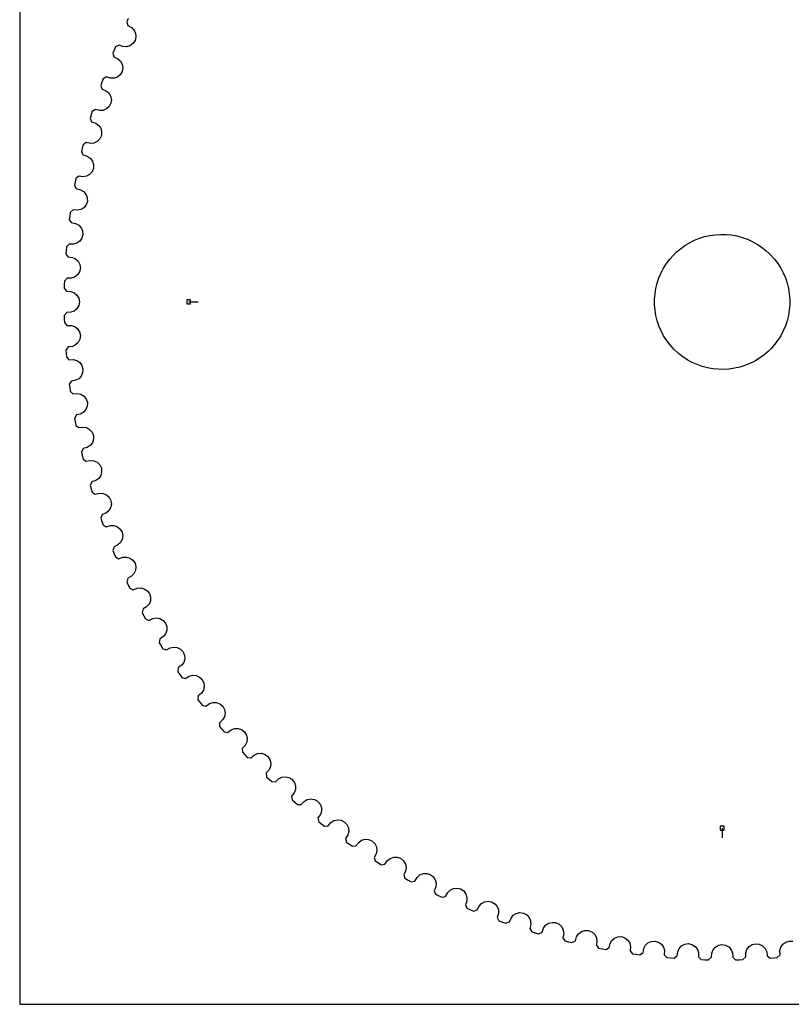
# Model space of a CAD drawing. Extents: x 0 to 216, y 0 to 279.
# Tile 1 of 3: x 0 to 115, y 0 to 147. Entities that reach past the tile are written whole.
import ezdxf

# ---------------------------------------------------------------- set-up
doc = ezdxf.new("R2010")
doc.units = 0

msp = doc.modelspace()

# ---------------------------------------------------------------- linework, layer by layer
at = {"layer": 'annotation', "color": 1}
for p, q in [((25.295276, 105.131258), (26.724026, 105.131257)), ((105.131257, 26.360251), (105.131257, 24.931502))]:
    msp.add_line(p, q, dxfattribs=at)
at = {"layer": 'boundary', "color": 5}
for p, q in [((16.238119, 147.531074), (16.015767, 147.056905)), ((16.015767, 147.056905), (16.167356, 146.494857)), ((16.167356, 146.494857), (16.723488, 146.199569)), ((16.723488, 146.199569), (17.104999, 145.820126)), ((17.104999, 145.820126), (17.330463, 145.33849)), ((17.387116, 144.800823), (17.262299, 144.252885)), ((17.330463, 145.33849), (17.387116, 144.800823)), ((14.344454, 143.303204), (14.140887, 142.820736)), ((14.863657, 143.566638), (14.344454, 143.303204)), ((15.455172, 143.35103), (14.863657, 143.566638)), ((15.992319, 143.321671), (15.455172, 143.35103)), ((16.501033, 143.47637), (15.992319, 143.321671)), ((16.938572, 143.793862), (16.501033, 143.47637)), ((17.262299, 144.252885), (16.938572, 143.793862)), ((14.140887, 142.820736), (13.943643, 142.335567)), ((13.943643, 142.335567), (14.094367, 141.809296)), ((14.094367, 141.809296), (14.695256, 141.516406)), ((14.695256, 141.516406), (15.096068, 141.157414)), ((15.096068, 141.157414), (15.346428, 140.688326)), ((15.431203, 140.154292), (15.335224, 139.600541)), ((15.346428, 140.688326), (15.431203, 140.154292)), ((12.9758, 138.789789), (12.471131, 138.499479)), ((13.577798, 138.60531), (12.9758, 138.789789)), ((14.115774, 138.604172), (13.577798, 138.60531)), ((14.61567, 138.785329), (14.115774, 138.604172)), ((15.035993, 139.125234), (14.61567, 138.785329)), ((15.335224, 139.600541), (15.035993, 139.125234)), ((12.293083, 138.006946), (12.121467, 137.51213)), ((12.121467, 137.51213), (12.299579, 136.99451)), ((12.471131, 138.499479), (12.293083, 138.006946)), ((12.299579, 136.99451), (12.914896, 136.733438)), ((12.914896, 136.733438), (13.334069, 136.395919)), ((13.334069, 136.395919), (13.608616, 135.940632)), ((13.608616, 135.940632), (13.721188, 135.411683)), ((13.380347, 134.36343), (12.978397, 134.001943)), ((13.654265, 134.853783), (13.380347, 134.36343)), ((13.721188, 135.411683), (13.654265, 134.853783)), ((10.699691, 133.103203), (10.554224, 132.599981)), ((10.851801, 133.604347), (10.699691, 133.103203)), ((11.340495, 133.920598), (10.851801, 133.604347)), ((11.95131, 133.767866), (11.340495, 133.920598)), ((12.488662, 133.794948), (11.95131, 133.767866)), ((12.978397, 134.001943), (12.488662, 133.794948)), ((10.554224, 132.599981), (10.75915, 132.092412)), ((10.75915, 132.092412), (11.387391, 131.863934)), ((11.387391, 131.863934), (11.823587, 131.548825)), ((11.823587, 131.548825), (12.121576, 131.108481)), ((12.224083, 130.025471), (11.976206, 129.521525)), ((12.121576, 131.108481), (12.261744, 130.586172)), ((12.261744, 130.586172), (12.224083, 130.025471)), ((9.490832, 128.631086), (9.365179, 128.122679)), ((9.962399, 128.972548), (9.490832, 128.631086)), ((10.580373, 128.851984), (9.962399, 128.972548)), ((11.115551, 128.907079), (10.580373, 128.851984)), ((11.593762, 129.139493), (11.115551, 128.907079)), ((11.976206, 129.521525), (11.593762, 129.139493)), ((9.365179, 128.122679), (9.246273, 127.612611)), ((9.246273, 127.612611), (9.477494, 127.11646)), ((9.477494, 127.11646), (10.116787, 126.921178)), ((10.116787, 126.921178), (10.568855, 126.629311)), ((10.568855, 126.629311), (10.889469, 126.20505)), ((10.889469, 126.20505), (11.056822, 125.690833)), ((11.056822, 125.690833), (11.048525, 125.128991)), ((8.845044, 123.95903), (8.39194, 123.593496)), ((9.468516, 123.871046), (8.845044, 123.95903)), ((10.000067, 123.95405), (9.468516, 123.871046)), ((10.465409, 124.211263), (10.000067, 123.95405)), ((10.827414, 124.612697), (10.465409, 124.211263)), ((11.048525, 125.128991), (10.827414, 124.612697)), ((8.293164, 123.079175), (8.201133, 122.563504)), ((8.201133, 122.563504), (8.457928, 122.080174)), ((8.39194, 123.593496), (8.293164, 123.079175)), ((8.457928, 122.080174), (9.106619, 121.918555)), ((9.106619, 121.918555), (9.573312, 121.650758)), ((9.573312, 121.650758), (9.915703, 121.243928)), ((9.915703, 121.243928), (10.109732, 120.739257)), ((9.937086, 119.650538), (9.596554, 119.230636)), ((10.130903, 120.177623), (9.937086, 119.650538)), ((10.109732, 120.739257), (10.130903, 120.177623)), ((7.486563, 117.986387), (7.421609, 117.46667)), ((7.558361, 118.505273), (7.486563, 117.986387)), ((7.99165, 118.894048), (7.558361, 118.505273)), ((8.61875, 118.838851), (7.99165, 118.894048)), ((9.145316, 118.949559), (8.61875, 118.838851)), ((9.596554, 119.230636), (9.145316, 118.949559)), ((7.421609, 117.46667), (7.703407, 116.997455)), ((7.703407, 116.997455), (8.359572, 116.87007)), ((8.359572, 116.87007), (8.839751, 116.627072)), ((8.839751, 116.627072), (9.203004, 116.238712)), ((9.203004, 116.238712), (9.423073, 115.744829)), ((9.473603, 115.185094), (9.307588, 114.648579)), ((9.423073, 115.744829), (9.473603, 115.185094)), ((7.404489, 113.79128), (6.992056, 113.380321)), ((8.033665, 113.768941), (7.404489, 113.79128)), ((8.553589, 113.907062), (8.033665, 113.768941)), ((8.989579, 114.211411), (8.553589, 113.907062)), ((9.307588, 114.648579), (8.989579, 114.211411)), ((6.947546, 112.858477), (6.909879, 112.336084)), ((6.909879, 112.336084), (7.215884, 111.88221)), ((6.992056, 113.380321), (6.947546, 112.858477)), ((7.215884, 111.88221), (7.877825, 111.789327)), ((7.877825, 111.789327), (8.370049, 111.571771)), ((8.370049, 111.571771), (8.753111, 111.202968)), ((8.753111, 111.202968), (8.998705, 110.721268)), ((8.998705, 110.721268), (9.07849, 110.164987)), ((8.646146, 109.167306), (8.226653, 108.840555)), ((8.940811, 109.620514), (8.646146, 109.167306)), ((9.07849, 110.164987), (8.940811, 109.620514)), ((6.677777, 107.709349), (6.6675, 107.1857)), ((6.694897, 108.232811), (6.677777, 107.709349)), ((7.085122, 108.664781), (6.694897, 108.232811)), ((7.714717, 108.675406), (7.085122, 108.664781)), ((8.226653, 108.840555), (7.714717, 108.675406)), ((6.6675, 107.1857), (6.996757, 106.748468)), ((6.996757, 106.748468), (7.66274, 106.690345)), ((7.66274, 106.690345), (8.165543, 106.498852)), ((8.165543, 106.498852), (8.56739, 106.150611)), ((8.56739, 106.150611), (8.837989, 105.682416)), ((8.946721, 105.131074), (8.837783, 104.580149)), ((8.837989, 105.682416), (8.946721, 105.131074)), ((7.034598, 103.528602), (6.6675, 103.076794)), ((7.66274, 103.572169), (7.034598, 103.528602)), ((8.165337, 103.76388), (7.66274, 103.572169)), ((8.567184, 104.112137), (8.165337, 103.76388)), ((8.837783, 104.580149), (8.567184, 104.112137)), ((6.6675, 103.076794), (6.677777, 102.553165)), ((6.677777, 102.553165), (6.694897, 102.029693)), ((6.694897, 102.029693), (7.046593, 101.610288)), ((7.046593, 101.610288), (7.714717, 101.587109)), ((7.714717, 101.587109), (8.226864, 101.422188)), ((8.226864, 101.422188), (8.646455, 101.095458)), ((8.646455, 101.095458), (8.941017, 100.642063)), ((8.941017, 100.642063), (9.078605, 100.097164)), ((8.752802, 99.059765), (8.369837, 98.690951)), ((8.998499, 99.541288), (8.752802, 99.059765)), ((9.078605, 100.097164), (8.998499, 99.541288)), ((7.252899, 98.396822), (6.909879, 97.92641)), ((6.909879, 97.92641), (6.947546, 97.404038)), ((6.947546, 97.404038), (6.992056, 96.882173)), ((7.877825, 98.473187), (7.252899, 98.396822)), ((8.369837, 98.690951), (7.877825, 98.473187)), ((6.992056, 96.882173), (7.365318, 96.481756)), ((7.365318, 96.481756), (8.033665, 96.493574)), ((8.033665, 96.493574), (8.553795, 96.355692)), ((8.553795, 96.355692), (8.989888, 96.051364)), ((8.989888, 96.051364), (9.307794, 95.614008)), ((9.422861, 94.517788), (9.202695, 94.024012)), ((9.307794, 95.614008), (9.473706, 95.077058)), ((9.473706, 95.077058), (9.422861, 94.517788)), ((7.739515, 93.2835), (7.421608, 92.795741)), ((8.359572, 93.392445), (7.739515, 93.2835)), ((8.839545, 93.63565), (8.359572, 93.392445)), ((9.202695, 94.024012), (8.839545, 93.63565)), ((7.421608, 92.795741), (7.486564, 92.276128)), ((7.486564, 92.276128), (7.558361, 91.757242)), ((7.558361, 91.757242), (7.952001, 91.376928)), ((7.952001, 91.376928), (8.61875, 91.423664)), ((8.61875, 91.423664), (9.145419, 91.313266)), ((9.145419, 91.313266), (9.596863, 91.032191)), ((9.596863, 91.032191), (9.937292, 90.61208)), ((9.937292, 90.61208), (10.131006, 90.084477)), ((10.131006, 90.084477), (10.109526, 89.523258)), ((9.573106, 88.611861), (9.10662, 88.34396)), ((9.915497, 89.01869), (9.573106, 88.611861)), ((10.109526, 89.523258), (9.915497, 89.01869)), ((8.493, 88.202644), (8.201133, 87.698905)), ((8.201133, 87.698905), (8.293164, 87.18334)), ((8.293164, 87.18334), (8.39194, 86.669019)), ((9.10662, 88.34396), (8.493, 88.202644)), ((8.39194, 86.669019), (8.804995, 86.309845)), ((8.804995, 86.309845), (9.468516, 86.391469)), ((9.468516, 86.391469), (10.000169, 86.308672)), ((10.000169, 86.308672), (10.465621, 86.051563)), ((10.465621, 86.051563), (10.827627, 85.649817)), ((10.827627, 85.649817), (11.048628, 85.133214)), ((10.889251, 84.05757), (10.568649, 83.633413)), ((11.056513, 84.571682), (10.889251, 84.05757)), ((11.048628, 85.133214), (11.056513, 84.571682)), ((9.511476, 83.168168), (9.246273, 82.649903)), ((9.246273, 82.649903), (9.365179, 82.139836)), ((10.116787, 83.341337), (9.511476, 83.168168)), ((10.568649, 83.633413), (10.116787, 83.341337)), ((9.365179, 82.139836), (9.490832, 81.631429)), ((9.490832, 81.631429), (9.922084, 81.294251)), ((9.922084, 81.294251), (10.580373, 81.410531)), ((10.580373, 81.410531), (11.115654, 81.355644)), ((11.115654, 81.355644), (11.593968, 81.123333)), ((11.593968, 81.123333), (11.976424, 80.741095)), ((11.976424, 80.741095), (12.224192, 80.236733)), ((12.261539, 79.676343), (12.121261, 79.15424)), ((12.224192, 80.236733), (12.261539, 79.676343)), ((10.791934, 78.193972), (10.554224, 77.662534)), ((11.387391, 78.398581), (10.791934, 78.193972)), ((11.823272, 78.713899), (11.387391, 78.398581)), ((12.121261, 79.15424), (11.823272, 78.713899)), ((10.554224, 77.662534), (10.699691, 77.159312)), ((10.699691, 77.159312), (10.851801, 76.658168)), ((10.851801, 76.658168), (11.300022, 76.344073)), ((11.300022, 76.344073), (11.95131, 76.494648)), ((11.95131, 76.494648), (12.488765, 76.467879)), ((12.488765, 76.467879), (12.978603, 76.260884)), ((12.978603, 76.260884), (13.380553, 75.899188)), ((13.380553, 75.899188), (13.654368, 75.40842)), ((13.654368, 75.40842), (13.720982, 74.850832)), ((13.33376, 73.866699), (12.914896, 73.529077)), ((13.608307, 74.322088), (13.33376, 73.866699)), ((13.720982, 74.850832), (13.608307, 74.322088)), ((12.331059, 73.293551), (12.121467, 72.750385)), ((12.121467, 72.750385), (12.293083, 72.255569)), ((12.293083, 72.255569), (12.471131, 71.762933)), ((12.914896, 73.529077), (12.331059, 73.293551)), ((12.471131, 71.762933), (12.935246, 71.472779)), ((12.935246, 71.472779), (13.577798, 71.657205)), ((13.577798, 71.657205), (14.115876, 71.658658)), ((14.115876, 71.658658), (14.615882, 71.477501)), ((14.615882, 71.477501), (15.036199, 71.137384)), ((15.036199, 71.137384), (15.335327, 70.661662)), ((15.346119, 69.574395), (15.095862, 69.10521)), ((15.335327, 70.661662), (15.430997, 70.108223)), ((15.430997, 70.108223), (15.346119, 69.574395)), ((14.124488, 68.480388), (13.943643, 67.926948)), ((13.943643, 67.926948), (14.140887, 67.441779)), ((14.695256, 68.746109), (14.124488, 68.480388)), ((15.095862, 69.10521), (14.695256, 68.746109)), ((14.140887, 67.441779), (14.344454, 66.959208)), ((14.344454, 66.959208), (14.823155, 66.693774)), ((14.823155, 66.693774), (15.455172, 66.911485)), ((15.455172, 66.911485), (15.992422, 66.941156)), ((15.992422, 66.941156), (16.501244, 66.786454)), ((16.501244, 66.786454), (16.938784, 66.468752)), ((16.938784, 66.468752), (17.262402, 66.009318)), ((17.330052, 64.924128), (17.10469, 64.442492)), ((17.262402, 66.009318), (17.38691, 65.461692)), ((17.38691, 65.461692), (17.330052, 64.924128)), ((16.167356, 63.767658), (16.015767, 63.20561)), ((16.723488, 64.062946), (16.167356, 63.767658)), ((17.10469, 64.442492), (16.723488, 64.062946)), ((16.015767, 63.20561), (16.238119, 62.731441)), ((16.238119, 62.731441), (16.46669, 62.260176)), ((16.46669, 62.260176), (16.958544, 62.020033)), ((16.958544, 62.020033), (17.578335, 62.270659)), ((17.578335, 62.270659), (18.113307, 62.328347)), ((18.113307, 62.328347), (18.629494, 62.200414)), ((18.629494, 62.200414), (19.083015, 61.906058)), ((19.083015, 61.906058), (19.430293, 61.464264)), ((19.430293, 61.464264), (19.58333, 60.923896)), ((19.58333, 60.923896), (19.554692, 60.384055)), ((18.454045, 59.168335), (18.332026, 58.599126)), ((18.993994, 59.492265), (18.454045, 59.168335)), ((19.354758, 59.891311), (18.993994, 59.492265)), ((19.554692, 60.384055), (19.354758, 59.891311)), ((18.332026, 58.599126), (18.578964, 58.137206)), ((18.578964, 58.137206), (18.831852, 57.6786)), ((18.831852, 57.6786), (19.335664, 57.464573)), ((19.335664, 57.464573), (19.941502, 57.747183)), ((19.941502, 57.747183), (20.472732, 57.832782)), ((20.472732, 57.832782), (20.994835, 57.73214)), ((20.994835, 57.73214), (21.463193, 57.461953)), ((21.463193, 57.461953), (21.833083, 57.038835)), ((21.833083, 57.038835), (22.014135, 56.507184)), ((22.014135, 56.507184), (22.013826, 55.966614)), ((20.978339, 54.694977), (20.886303, 54.120163)), ((21.500546, 55.046814), (20.978339, 54.694977)), ((21.840042, 55.464122), (21.500546, 55.046814)), ((22.013826, 55.966614), (21.840042, 55.464122)), ((20.886303, 54.120163), (21.15701, 53.671832)), ((21.15701, 53.671832), (21.433623, 53.227025)), ((21.433623, 53.227025), (21.947931, 53.039667)), ((21.947931, 53.039667), (22.538115, 53.35361)), ((22.538115, 53.35361), (23.064156, 53.466909)), ((23.064156, 53.466909), (23.590825, 53.393766)), ((23.590825, 53.393766), (24.07267, 53.148378)), ((24.07267, 53.148378), (24.464252, 52.745283)), ((24.464252, 52.745283), (24.672899, 52.223804)), ((24.700811, 51.683957), (24.553581, 51.173062)), ((24.672899, 52.223804), (24.700811, 51.683957)), ((23.733391, 50.359922), (23.671549, 49.781063)), ((24.236395, 50.738526), (23.733391, 50.359922)), ((24.553581, 51.173062), (24.236395, 50.738526)), ((23.671549, 49.781063), (23.965281, 49.347465)), ((23.965281, 49.347465), (24.264833, 48.91781)), ((24.264833, 48.91781), (24.788226, 48.757633)), ((24.788226, 48.757633), (25.361114, 49.10198)), ((25.361114, 49.10198), (25.880523, 49.242669)), ((25.880523, 49.242669), (26.410312, 49.197123)), ((26.410312, 49.197123), (26.904395, 48.977363)), ((26.904395, 48.977363), (27.316415, 48.595228)), ((27.316415, 48.595228), (27.552042, 48.085472)), ((27.608276, 47.547805), (27.487923, 47.029959)), ((27.552042, 48.085472), (27.608276, 47.547805)), ((26.711414, 46.1749), (26.679972, 45.593552)), ((27.193979, 46.579345), (26.711414, 46.1749)), ((27.487923, 47.029959), (27.193979, 46.579345)), ((26.679972, 45.593552), (26.996013, 45.176033)), ((26.996013, 45.176033), (27.317657, 44.762565)), ((27.317657, 44.762565), (27.848696, 44.630013)), ((27.848696, 44.630013), (28.402747, 45.003902)), ((28.402747, 45.003902), (28.914156, 45.171576)), ((28.914156, 45.171576), (29.445603, 45.153832)), ((29.445603, 45.153832), (29.950478, 44.960221)), ((29.950478, 44.960221), (30.382005, 44.600183)), ((30.382005, 44.600183), (30.643992, 44.103503)), ((30.635175, 43.046015), (30.365097, 42.580666)), ((30.728241, 43.569469), (30.635175, 43.046015)), ((30.643992, 44.103503), (30.728241, 43.569469)), ((29.904417, 42.151526), (29.903382, 41.569349)), ((29.903382, 41.569349), (30.241001, 41.168852)), ((30.365097, 42.580666), (29.904417, 42.151526)), ((31.654789, 41.070699), (32.15666, 41.264825)), ((32.15666, 41.264825), (32.688307, 41.274993)), ((32.688307, 41.274993), (33.202629, 41.108052)), ((30.241001, 41.168852), (30.583706, 40.772916)), ((30.583706, 40.772916), (31.120994, 40.668248)), ((31.120994, 40.668248), (31.654789, 41.070699)), ((33.202629, 41.108052), (33.625702, 40.796726)), ((33.625702, 40.796726), (33.940024, 40.288789)), ((33.940024, 40.288789), (34.052087, 39.759939)), ((33.741229, 38.753399), (33.303586, 38.300816)), ((33.986508, 39.232234), (33.741229, 38.753399)), ((34.052087, 39.759939), (33.986508, 39.232234)), ((33.303586, 38.300816), (33.333048, 37.71936)), ((33.333048, 37.71936), (33.691117, 37.337122)), ((33.691117, 37.337122), (34.054158, 36.959552)), ((34.054158, 36.959552), (34.596181, 36.883214)), ((34.596181, 36.883214), (35.108121, 37.31305)), ((35.108121, 37.31305), (35.599091, 37.533221)), ((35.599091, 37.533221), (36.129498, 37.571095)), ((36.129498, 37.571095), (36.65191, 37.431332)), ((36.65191, 37.431332), (37.090696, 37.142563)), ((37.090696, 37.142563), (37.431126, 36.651807)), ((37.532906, 35.599195), (37.313049, 35.108121)), ((37.431126, 36.651807), (37.57078, 36.129498)), ((37.57078, 36.129498), (37.532906, 35.599195)), ((37.313049, 35.108121), (36.899684, 34.633223)), ((36.899684, 34.633223), (36.959553, 34.054158)), ((36.959553, 34.054158), (37.337121, 33.691117)), ((38.753399, 33.741229), (39.232234, 33.986818)), ((39.232234, 33.986818), (39.759939, 34.052396)), ((39.759939, 34.052396), (40.288892, 33.940127)), ((40.288892, 33.940127), (40.742221, 33.674776)), ((37.337121, 33.691117), (37.719359, 33.333048)), ((37.719359, 33.333048), (38.264678, 33.285225)), ((38.264678, 33.285225), (38.753399, 33.741229)), ((40.742221, 33.674776), (41.107846, 33.202424)), ((41.107846, 33.202424), (41.274581, 32.688205)), ((41.274581, 32.688205), (41.264619, 32.15666)), ((41.070699, 31.654789), (40.682751, 31.158835)), ((40.682751, 31.158835), (40.772916, 30.583706)), ((41.264619, 32.15666), (41.070699, 31.654789)), ((40.772916, 30.583706), (41.168852, 30.241001)), ((41.168852, 30.241001), (41.569349, 29.903382)), ((41.569349, 29.903382), (42.116401, 29.884166)), ((42.116401, 29.884166), (42.580666, 30.365097)), ((42.580666, 30.365097), (43.045912, 30.635381)), ((43.045912, 30.635381), (43.569469, 30.72855)), ((43.569469, 30.72855), (44.103605, 30.644095)), ((44.103605, 30.644095), (44.570216, 30.402824)), ((44.570216, 30.402824), (44.960118, 29.950272)), ((44.960118, 29.950272), (45.153523, 29.445494)), ((45.003901, 28.402747), (44.64252, 27.88728)), ((45.171261, 28.914053), (45.003901, 28.402747)), ((45.153523, 29.445494), (45.171261, 28.914053)), ((44.64252, 27.88728), (44.762565, 27.317554)), ((44.762565, 27.317554), (45.176032, 26.996013)), ((45.176032, 26.996013), (45.593655, 26.679972)), ((45.593655, 26.679972), (46.140891, 26.689353)), ((46.140891, 26.689353), (46.579344, 27.193979)), ((46.579344, 27.193979), (47.029856, 27.488232)), ((47.029856, 27.488232), (47.547805, 27.608597)), ((47.547805, 27.608597), (48.085575, 27.552248)), ((48.085575, 27.552248), (48.564195, 27.335709)), ((48.564195, 27.335709), (48.977157, 26.904189)), ((48.977157, 26.904189), (49.196808, 26.410203)), ((49.10198, 25.361114), (48.768092, 24.827396)), ((49.24236, 25.880523), (49.10198, 25.361114)), ((49.196808, 26.410203), (49.24236, 25.880523)), ((48.768092, 24.827396), (48.91781, 24.264833)), ((48.91781, 24.264833), (49.347465, 23.965281)), ((49.347465, 23.965281), (49.781063, 23.671446)), ((49.781063, 23.671446), (50.327112, 23.709574)), ((50.327112, 23.709574), (50.738526, 24.236395)), ((50.738526, 24.236395), (51.172959, 24.55389)), ((51.172959, 24.55389), (51.683956, 24.701228)), ((51.683956, 24.701228), (52.223906, 24.673111)), ((52.223906, 24.673111), (52.713241, 24.481873)), ((52.713241, 24.481873), (53.148275, 24.072566)), ((53.148275, 24.072566), (53.393348, 23.590722)), ((53.393348, 23.590722), (53.4666, 23.064053)), ((53.35361, 22.538116), (53.048051, 21.98758)), ((53.4666, 23.064053), (53.35361, 22.538116)), ((53.048051, 21.98758), (53.197888, 21.460473)), ((53.197888, 21.460473), (53.671832, 21.157011)), ((53.671832, 21.157011), (54.120163, 20.886303)), ((54.120163, 20.886303), (54.663444, 20.952874)), ((54.663444, 20.952874), (55.046814, 21.500546)), ((55.046814, 21.500546), (55.464019, 21.840351)), ((55.464019, 21.840351), (55.966511, 22.01425)), ((55.966511, 22.01425), (56.507293, 22.014353)), ((56.507293, 22.014353), (57.005913, 21.849004)), ((57.005913, 21.849004), (57.461747, 21.46309)), ((57.461747, 21.46309), (57.731825, 20.994732)), ((57.731825, 20.994732), (57.83247, 20.472629)), ((57.747182, 19.941502), (57.470879, 19.375712)), ((57.470879, 19.375712), (57.648079, 18.857207)), ((57.83247, 20.472629), (57.747182, 19.941502)), ((59.492264, 18.993995), (59.891207, 19.355067)), ((59.891207, 19.355067), (60.383946, 19.555007)), ((60.383946, 19.555007), (60.923896, 19.583536)), ((60.923896, 19.583536), (61.430539, 19.444457)), ((61.430539, 19.444457), (61.905953, 19.082912)), ((57.648079, 18.857207), (58.137205, 18.578964)), ((58.137205, 18.578964), (58.599126, 18.332026)), ((58.599126, 18.332026), (59.138186, 18.426955)), ((59.138186, 18.426955), (59.492264, 18.993995)), ((61.905953, 19.082912), (62.200102, 18.629397)), ((62.200102, 18.629397), (62.328032, 18.113204)), ((62.328032, 18.113204), (62.270659, 17.578335)), ((62.270659, 17.578335), (62.024238, 16.998858)), ((62.024238, 16.998858), (62.228378, 16.490321)), ((62.228378, 16.490321), (62.731441, 16.238119)), ((62.731441, 16.238119), (63.20561, 16.015767)), ((63.738971, 16.138723), (64.062946, 16.723488)), ((64.062946, 16.723488), (64.442389, 17.104999)), ((64.442389, 17.104999), (64.924024, 17.330464)), ((64.924024, 17.330464), (65.461692, 17.387116)), ((65.461692, 17.387116), (65.974903, 17.274831)), ((65.974903, 17.274831), (66.442414, 16.962497)), ((66.442414, 16.962497), (66.786144, 16.501032)), ((66.786144, 16.501032), (66.940844, 15.992319)), ((63.20561, 16.015767), (63.738971, 16.138723)), ((66.911485, 15.455172), (66.695876, 14.863657)), ((66.695876, 14.863657), (66.926239, 14.366409)), ((66.940844, 15.992319), (66.911485, 15.455172)), ((68.746109, 14.695256), (69.105101, 15.096067)), ((69.105101, 15.096067), (69.574189, 15.346428)), ((69.574189, 15.346428), (70.108222, 15.431203)), ((70.108222, 15.431203), (70.626635, 15.345922)), ((70.626635, 15.345922), (71.109819, 15.058504)), ((71.109819, 15.058504), (71.477186, 14.615671)), ((66.926239, 14.366409), (67.441779, 14.140887)), ((67.441779, 14.140887), (67.926948, 13.943643)), ((67.926948, 13.943643), (68.480388, 14.124488)), ((68.480388, 14.124488), (68.746109, 14.695256)), ((71.657204, 13.577798), (71.472725, 12.9758)), ((71.477186, 14.615671), (71.658343, 14.115774)), ((71.658343, 14.115774), (71.657204, 13.577798)), ((73.529077, 12.914896), (73.866596, 13.334069)), ((73.866596, 13.334069), (74.321882, 13.608616)), ((74.321882, 13.608616), (74.850832, 13.721188)), ((74.850832, 13.721188), (75.372888, 13.663127)), ((75.372888, 13.663127), (75.870479, 13.401397)), ((75.870479, 13.401397), (76.260572, 12.978398)), ((71.472725, 12.9758), (71.728845, 12.491328)), ((71.728845, 12.491328), (72.255569, 12.293083)), ((72.255569, 12.293083), (72.750385, 12.121467)), ((72.750385, 12.121467), (73.293551, 12.331059)), ((73.293551, 12.331059), (73.529077, 12.914896)), ((76.260572, 12.978398), (76.467567, 12.488663)), ((76.494648, 11.951311), (76.341917, 11.340495)), ((76.467567, 12.488663), (76.494648, 11.951311)), ((78.398581, 11.387391), (78.71369, 11.823587)), ((78.71369, 11.823587), (79.154034, 12.121576)), ((79.154034, 12.121576), (79.676343, 12.261744)), ((79.676343, 12.261744), (80.200774, 12.231057)), ((80.200774, 12.231057), (80.711346, 11.99574)), ((80.711346, 11.99574), (81.123022, 11.593762)), ((76.341917, 11.340495), (76.623069, 10.870162)), ((76.623069, 10.870162), (77.159312, 10.699691)), ((77.159312, 10.699691), (77.662534, 10.554224)), ((77.662534, 10.554224), (78.193972, 10.791934)), ((78.193972, 10.791934), (78.398581, 11.387391)), ((81.123022, 11.593762), (81.355436, 11.115551)), ((81.41053, 10.580373), (81.289966, 9.962399)), ((81.355436, 11.115551), (81.41053, 10.580373)), ((83.341337, 10.116787), (83.633204, 10.568855)), ((83.633204, 10.568855), (84.057465, 10.889469)), ((84.057465, 10.889469), (84.571682, 11.056822)), ((84.571682, 11.056822), (85.096962, 11.05358)), ((85.096962, 11.05358), (85.619162, 10.845351)), ((85.619162, 10.845351), (86.051252, 10.465409)), ((86.051252, 10.465409), (86.308465, 10.000067)), ((81.289966, 9.962399), (81.595399, 9.507355)), ((81.595399, 9.507355), (82.139836, 9.365179)), ((82.139836, 9.365179), (82.649904, 9.246273)), ((82.649904, 9.246273), (83.168167, 9.511476)), ((83.168167, 9.511476), (83.341337, 10.116787)), ((86.391469, 9.468516), (86.303485, 8.845044)), ((86.303485, 8.845044), (86.63219, 8.406576)), ((86.308465, 10.000067), (86.391469, 9.468516)), ((88.202644, 8.493001), (88.34396, 9.10662)), ((88.34396, 9.10662), (88.611756, 9.573312)), ((88.611756, 9.573312), (89.018587, 9.915703)), ((89.018587, 9.915703), (89.523258, 10.109732)), ((89.523258, 10.109732), (90.048091, 10.134042)), ((90.048091, 10.134042), (90.580444, 9.953397)), ((90.580444, 9.953397), (91.031879, 9.596555)), ((91.031879, 9.596555), (91.312956, 9.145316)), ((91.312956, 9.145316), (91.423664, 8.61875)), ((93.635443, 8.839751), (94.023803, 9.203004)), ((94.023803, 9.203004), (94.517686, 9.423073)), ((94.517686, 9.423073), (95.040513, 9.4748)), ((95.040513, 9.4748), (95.581591, 9.322251)), ((95.581591, 9.322251), (96.02593, 9.013155)), ((96.02593, 9.013155), (96.355453, 8.553589)), ((99.059547, 8.753111), (99.541247, 8.998705)), ((99.541247, 8.998705), (100.060609, 9.077774)), ((100.060609, 9.077774), (100.608935, 8.953742)), ((100.608935, 8.953742), (101.068839, 8.668364)), ((104.580099, 8.837989), (105.09461, 8.944063)), ((105.09461, 8.944063), (105.648669, 8.848959)), ((105.648669, 8.848959), (106.12288, 8.587993)), ((109.167056, 8.646455), (109.620452, 8.941017)), ((109.620452, 8.941017), (110.128708, 9.074)), ((110.128708, 9.074), (110.68699, 9.00792)), ((110.68699, 9.00792), (111.174203, 8.772149)), ((113.906823, 8.553795), (114.211151, 8.989887)), ((114.211151, 8.989887), (114.648506, 9.307794)), ((114.648506, 9.307794), (115.149108, 9.467188)), ((115.149108, 9.467188), (115.710054, 9.430447)), ((86.63219, 8.406576), (87.18334, 8.293164)), ((87.18334, 8.293164), (87.699011, 8.201133)), ((87.699011, 8.201133), (88.202644, 8.493001)), ((91.423664, 8.61875), (91.368467, 7.99165)), ((91.368467, 7.99165), (91.719695, 7.571027)), ((91.719695, 7.571027), (92.276128, 7.486564)), ((92.276128, 7.486564), (92.795845, 7.421609)), ((92.795845, 7.421609), (93.2835, 7.739516)), ((93.2835, 7.739516), (93.392445, 8.359572)), ((93.392445, 8.359572), (93.635443, 8.839751)), ((96.355453, 8.553589), (96.493574, 8.033666)), ((96.493574, 8.033666), (96.471234, 7.404489)), ((96.471234, 7.404489), (96.84402, 7.002754)), ((98.396822, 7.252899), (98.473187, 7.877825)), ((98.473187, 7.877825), (98.690744, 8.370049)), ((98.690744, 8.370049), (99.059547, 8.753111)), ((101.068839, 8.668364), (101.42196, 8.226653)), ((101.42196, 8.226653), (101.587109, 7.714717)), ((101.587109, 7.714717), (101.597734, 7.085123)), ((103.528602, 7.034599), (103.57217, 7.66274)), ((103.57217, 7.66274), (103.763663, 8.165543)), ((103.763663, 8.165543), (104.111904, 8.56739)), ((104.111904, 8.56739), (104.580099, 8.837989)), ((106.12288, 8.587993), (106.498634, 8.165338)), ((106.498634, 8.165338), (106.690345, 7.66274)), ((106.690345, 7.66274), (106.733913, 7.034599)), ((108.664781, 7.085122), (108.675406, 7.714717)), ((108.675406, 7.714717), (108.840327, 8.226865)), ((108.840327, 8.226865), (109.167056, 8.646455)), ((111.174203, 8.772149), (111.571564, 8.369837)), ((111.571564, 8.369837), (111.789327, 7.877825)), ((111.789327, 7.877825), (111.865693, 7.252899)), ((113.380341, 6.992056), (113.79128, 7.404489)), ((113.768941, 8.033665), (113.906823, 8.553795)), ((113.79128, 7.404489), (113.768941, 8.033665)), ((96.84402, 7.002754), (97.404038, 6.947546)), ((97.404038, 6.947546), (97.926431, 6.909879)), ((97.926431, 6.909879), (98.396822, 7.252899)), ((101.597734, 7.085123), (101.991031, 6.703572)), ((101.991031, 6.703572), (102.553165, 6.677777)), ((102.553165, 6.677777), (103.076815, 6.6675)), ((103.076815, 6.6675), (103.528602, 7.034599)), ((106.733913, 7.034599), (107.146639, 6.674127)), ((107.146639, 6.674127), (107.709349, 6.677777)), ((107.709349, 6.677777), (108.232822, 6.694897)), ((108.232822, 6.694897), (108.664781, 7.085122)), ((111.865693, 7.252899), (112.296727, 6.914482)), ((112.296727, 6.914482), (112.858477, 6.947546)), ((112.858477, 6.947546), (113.380341, 6.992056))]:
    msp.add_line(p, q, dxfattribs=at)
at = {"layer": 'frame', "color": 5}
for p, q in [((0, 279.4), (0, 0)), ((0, 0), (215.9, 0))]:
    msp.add_line(p, q, dxfattribs=at)
at = {"layer": 'hole', "color": 5}
for p, q in [((102.5035, 114.893669), (103.29757, 115.07346)), ((103.29757, 115.07346), (104.103531, 115.188769)), ((104.103531, 115.188769), (104.916158, 115.238855)), ((104.916158, 115.238855), (105.730179, 115.223386)), ((105.730179, 115.223386), (106.540316, 115.142469)), ((106.540316, 115.142469), (107.341316, 114.996622)), ((107.341316, 114.996622), (108.127979, 114.786797)), ((98.887233, 113.082487), (99.547292, 113.559134)), ((99.547292, 113.559134), (100.243562, 113.981132)), ((100.243562, 113.981132), (100.971533, 114.345729)), ((100.971533, 114.345729), (101.726478, 114.650567)), ((101.726478, 114.650567), (102.5035, 114.893669)), ((108.127979, 114.786797), (108.895207, 114.514352)), ((108.895207, 114.514352), (109.63803, 114.181056)), ((109.63803, 114.181056), (110.351622, 113.789061)), ((110.351622, 113.789061), (111.031361, 113.340925)), ((97.295145, 111.529241), (97.835385, 112.139039)), ((97.835385, 112.139039), (98.267674, 112.554265)), ((98.267674, 112.554265), (98.887233, 113.082487)), ((111.031361, 113.340925), (111.672834, 112.839542)), ((111.672834, 112.839542), (112.271876, 112.288165)), ((112.271876, 112.288165), (112.96737, 111.529241)), ((96.37031, 110.189391), (96.805736, 110.877951)), ((96.805736, 110.877951), (97.295145, 111.529241)), ((112.96737, 111.529241), (113.456779, 110.877951)), ((113.456779, 110.877951), (113.892204, 110.189391)), ((95.672382, 108.718538), (95.991714, 109.468023)), ((95.991714, 109.468023), (96.37031, 110.189391)), ((113.892204, 110.189391), (114.270801, 109.468024)), ((114.270801, 109.468024), (114.590133, 108.718538)), ((95.219432, 107.15477), (95.414401, 107.945779)), ((95.414401, 107.945779), (95.672382, 108.718538)), ((114.590133, 108.718538), (114.848114, 107.945779)), ((114.848114, 107.945779), (115.043083, 107.15477)), ((95.023197, 105.538597), (95.088751, 106.350636)), ((95.088751, 106.350636), (95.219432, 107.15477)), ((115.043083, 107.15477), (115.173764, 106.350636)), ((115.173764, 106.350636), (115.239317, 105.538598)), ((25.581026, 105.417008), (25.009526, 105.417008)), ((25.009526, 105.417008), (25.009526, 104.845508)), ((25.009526, 104.845508), (25.581026, 104.845508)), ((25.581026, 104.845508), (25.581026, 105.417008)), ((95.023197, 104.723918), (95.023197, 105.538597)), ((95.088751, 103.911879), (95.023197, 104.723918)), ((115.239317, 104.723917), (115.173764, 103.911879)), ((115.239317, 105.538598), (115.239317, 104.723917)), ((95.219432, 103.107744), (95.088751, 103.911879)), ((115.173764, 103.911879), (115.043083, 103.107744)), ((95.414401, 102.316736), (95.219432, 103.107744)), ((95.672382, 101.543977), (95.414401, 102.316736)), ((114.848114, 102.316735), (114.590133, 101.543977)), ((115.043083, 103.107744), (114.848114, 102.316735)), ((95.991714, 100.794491), (95.672382, 101.543977)), ((96.37031, 100.073124), (95.991714, 100.794491)), ((114.2708, 100.794492), (113.892204, 100.073124)), ((114.590133, 101.543977), (114.2708, 100.794492)), ((96.805736, 99.384564), (96.37031, 100.073124)), ((97.295145, 98.733274), (96.805736, 99.384564)), ((113.456779, 99.384564), (112.96737, 98.733274)), ((113.892204, 100.073124), (113.456779, 99.384564)), ((97.990639, 97.974349), (97.295145, 98.733274)), ((98.422928, 97.559123), (97.990639, 97.974349)), ((98.589681, 97.422973), (98.422928, 97.559123)), ((99.231154, 96.92159), (98.589681, 97.422973)), ((111.994841, 97.70825), (111.375282, 97.180028)), ((112.42713, 98.123476), (111.994841, 97.70825)), ((112.96737, 98.733274), (112.42713, 98.123476)), ((99.910893, 96.473454), (99.231154, 96.92159)), ((100.624485, 96.081459), (99.910893, 96.473454)), ((101.367308, 95.748163), (100.624485, 96.081459)), ((109.290982, 95.916785), (108.536037, 95.611947)), ((110.018953, 96.281383), (109.290982, 95.916785)), ((110.715223, 96.703381), (110.018953, 96.281383)), ((111.375282, 97.180028), (110.715223, 96.703381)), ((102.134536, 95.475718), (101.367308, 95.748163)), ((102.921198, 95.265893), (102.134536, 95.475718)), ((103.722199, 95.120046), (102.921198, 95.265893)), ((104.532336, 95.039129), (103.722199, 95.120046)), ((105.346357, 95.02366), (104.532336, 95.039129)), ((106.158983, 95.073746), (105.346357, 95.02366)), ((106.964945, 95.189055), (106.158983, 95.073746)), ((107.759014, 95.368846), (106.964945, 95.189055)), ((108.536037, 95.611947), (107.759014, 95.368846)), ((105.417007, 26.646001), (104.845507, 26.646001)), ((104.845507, 26.646001), (104.845507, 26.074501)), ((105.417007, 26.074501), (105.417007, 26.646001)), ((104.845507, 26.074501), (105.417007, 26.074501))]:
    msp.add_line(p, q, dxfattribs=at)

doc.saveas('drawing.dxf')
